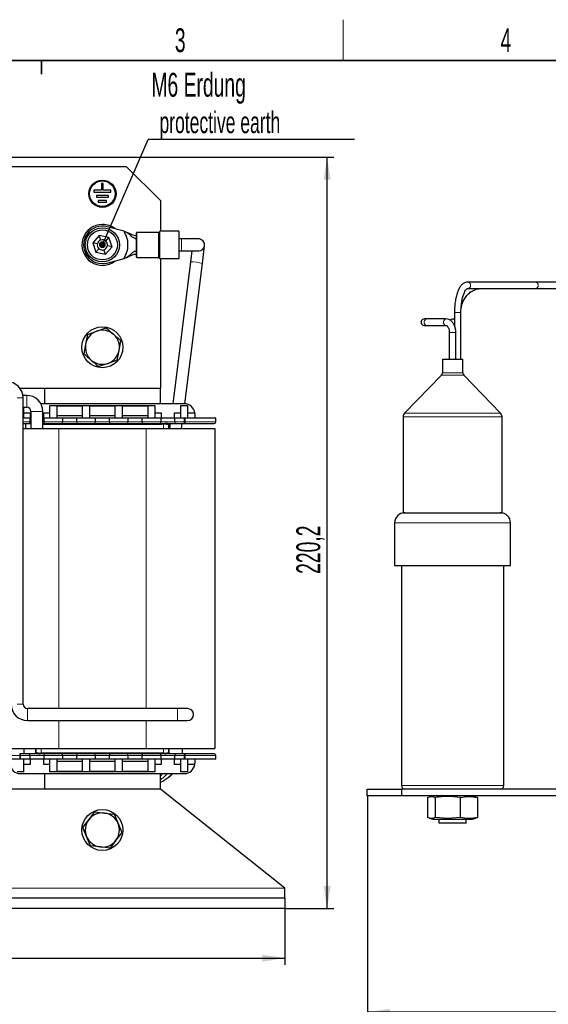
# Model space of a CAD drawing. Header units: millimetres. Extents: x 5 to 418, y 2 to 292.
# Tile 19 of 48: x 122 to 199, y 144 to 288. Entities that reach past the tile are written whole.
import ezdxf

# ---------------------------------------------------------------- set-up
doc = ezdxf.new("R2010")
doc.units = ezdxf.units.MM
doc.layers.add('SLD-0', color=7, linetype='Continuous')
doc.styles.add('SLDTEXTSTYLE0', font='TXT', dxfattribs={"width": 0.605})
doc.dimstyles.new('SLDDIMSTYLE0', dxfattribs={"dimtxt": 3.5, "dimasz": 3.302, "dimexe": 0, "dimexo": 0.0625, "dimgap": 0.875, "dimtad": 1, "dimlfac": 2, "dimrnd": 1e-09, "dimzin": 12, "dimdsep": 46, "dimtxsty": 'SLDTEXTSTYLE0', "dimsah": 1, "dimcen": 0.09, "dimadec": 0, "dimazin": 3, "dimtfac": 1, "dimtofl": 0, "dimtmove": 0, "dimatfit": 3, "dimfxl": 1, "dimfrac": 2, "dimtolj": 1, "dimtzin": 12, "dimarcsym": 0})
doc.dimstyles.new('SLDDIMSTYLE1', dxfattribs={"dimtxt": 0.18, "dimasz": 1.016, "dimexe": 0, "dimexo": 0.0625, "dimgap": 0, "dimtad": 0, "dimtih": 1, "dimtoh": 1, "dimdec": 0, "dimrnd": 1e-09, "dimzin": 0, "dimdsep": 46, "dimtxsty": 'Standard', "dimblk1": 'DOT', "dimblk2": 'DOT', "dimsah": 1, "dimcen": 0.09, "dimadec": 0, "dimazin": 0, "dimtfac": 1.016, "dimtdec": 0, "dimtofl": 0, "dimtmove": 0, "dimatfit": 3, "dimldrblk": 'DOT', "dimfxl": 1, "dimfrac": 2, "dimtolj": 1, "dimtzin": 0, "dimarcsym": 0})

# ---------------------------------------------------------------- blocks, each defined once
blk = doc.blocks.new('_D')
at = {"layer": 'SLD-0'}
for p, q in [((39.19, 158.25), (39.19, 149.97)), ((160.69, 158.25), (160.69, 149.97)), ((39.19, 150.97), (160.69, 150.97))]:
    blk.add_line(p, q, dxfattribs=at)
for points in [[(39.19, 150.97), (42.49, 150.46), (42.49, 151.48)], [(160.69, 150.97), (157.39, 151.48), (157.39, 150.46)]]:
    blk.add_solid(points, dxfattribs=at)
at = {"layer": 'SLD-0', "insert": (95.93, 155.48), "char_height": 3.5, "attachment_point": 1, "style": 'SLDTEXTSTYLE0'}
blk.add_mtext('243', dxfattribs=at)
blk = doc.blocks.new('_D_1')
at = {"layer": 'SLD-0', "color": 7}
for p, q in [((116.13, 268.35), (167.89, 268.35)), ((166.89, 158.25), (166.89, 268.35)), ((160.69, 158.25), (167.89, 158.25))]:
    blk.add_line(p, q, dxfattribs=at)
for points in [[(166.89, 268.35), (166.39, 265.04), (167.4, 265.04)], [(166.89, 158.25), (167.4, 161.55), (166.39, 161.55)]]:
    blk.add_solid(points, dxfattribs=at)
at = {"layer": 'SLD-0', "color": 7, "insert": (162.38, 207.28), "char_height": 3.5, "attachment_point": 1, "rotation": 90, "style": 'SLDTEXTSTYLE0'}
blk.add_mtext('220,2', dxfattribs=at)
blk = doc.blocks.new('SW_NOTE_0')
at = {"layer": 'SLD-0', "color": 0}
blk.add_line((30.22, 0), (0, 0), dxfattribs=at)
at = {"layer": 'SLD-0', "color": 0, "attachment_point": 1, "style": 'SLDTEXTSTYLE0'}
for s, insert, char_height in [('M6 Erdung', (0.45, 9.8), 3.5), ('protective earth', (1.64, 4.13), 3.175)]:
    blk.add_mtext(s, dxfattribs=dict(at, insert=insert, char_height=char_height))
blk = doc.blocks.new('_Dot')
at = {"color": 0, "linetype": 'ByBlock', "lineweight": -2}
blk.add_line((-0.5, 0), (-1, 0), dxfattribs=at)
at = {"color": 0, "linetype": 'ByBlock', "const_width": 0.5}
blk.add_lwpolyline([(-0.25, 0, 1), (0.25, 0, 1)], format="xyb", close=True, dxfattribs=at)
blk = doc.blocks.new('_D_3')
at = {"layer": 'SLD-0', "color": 7}
for p, q in [((172.79, 174.75), (172.79, 142.03)), ((252.74, 158.25), (252.74, 142.03)), ((252.74, 143.03), (172.79, 143.03))]:
    blk.add_line(p, q, dxfattribs=at)
for points in [[(172.79, 143.03), (176.09, 142.52), (176.09, 143.54)], [(252.74, 143.03), (249.43, 143.54), (249.43, 142.52)]]:
    blk.add_solid(points, dxfattribs=at)
at = {"layer": 'SLD-0', "color": 7, "insert": (206.75, 147.54), "char_height": 3.5, "attachment_point": 1, "style": 'SLDTEXTSTYLE0'}
blk.add_mtext('159,9', dxfattribs=at)

msp = doc.modelspace()

# ---------------------------------------------------------------- linework, layer by layer
at = {"color": 7, "linetype": 'Continuous', "lineweight": 25}
for p, q in [((117.4388, 266.9962), (137.4388, 266.9962)), ((142.4388, 261.9962), (137.4388, 266.9962)), ((133.8138, 264.4962), (133.8138, 263.4962)), ((134.0638, 264.4962), (133.8138, 264.4962)), ((134.0638, 263.4962), (134.0638, 264.4962)), ((133.8138, 263.4962), (132.6888, 263.4962)), ((132.6888, 263.4962), (132.6888, 263.2462)), ((132.6888, 263.2462), (135.1888, 263.2462)), ((134.8138, 262.7462), (133.0638, 262.7462)), ((133.0638, 262.7462), (133.0638, 262.4962)), ((135.1888, 263.4962), (134.0638, 263.4962)), ((134.8138, 262.4962), (134.8138, 262.7462)), ((135.1888, 263.2462), (135.1888, 263.4962)), ((133.0638, 262.4962), (134.8138, 262.4962)), ((134.5638, 261.9962), (133.3138, 261.9962)), ((133.3138, 261.9962), (133.3138, 261.7462)), ((133.3138, 261.7462), (134.5638, 261.7462)), ((134.5638, 261.7462), (134.5638, 261.9962)), ((142.4388, 261.9962), (142.4388, 257.4962)), ((133.4835, 256.8659), (132.5249, 255.7868)), ((134.8973, 256.5754), (133.4835, 256.8659)), ((133.7022, 256.2079), (133.4835, 256.8659)), ((137.1163, 257.4876), (134.6547, 258.1514)), ((137.1163, 257.4876), (137.1163, 257.4876)), ((138.9094, 256.8868), (138.9261, 256.8888)), ((138.9261, 256.8888), (138.9288, 256.8894)), ((142.1681, 257.3212), (138.9888, 257.3212)), ((142.3491, 257.4816), (142.2034, 257.3359)), ((145.1388, 257.4962), (142.3845, 257.4962)), ((132.5249, 255.7868), (132.9802, 254.4171)), ((133.2041, 255.6472), (132.5249, 255.7868)), ((134.4368, 256.057), (134.8973, 256.5754)), ((135.3526, 255.2057), (134.8973, 256.5754)), ((138.9258, 256.3915), (138.9091, 256.3897)), ((145.5638, 256.3717), (145.1888, 256.3717)), ((148.0638, 256.3717), (145.5638, 256.3717)), ((148.1757, 256.3645), (148.0638, 256.3717)), ((132.9802, 254.4171), (133.4407, 254.9355)), ((132.9802, 254.4171), (134.3941, 254.1265)), ((134.3941, 254.1265), (134.1753, 254.7845)), ((134.3941, 254.1265), (135.3526, 255.2057)), ((135.3526, 255.2057), (134.6734, 255.3453)), ((138.9091, 254.6028), (138.926, 254.6009)), ((138.9261, 254.1036), (138.9094, 254.1057)), ((138.9288, 254.1031), (138.9261, 254.1036)), ((145.1888, 254.6217), (145.5638, 254.6217)), ((145.5638, 254.6217), (148.0638, 254.6217)), ((147.0718, 254.6217), (146.8677, 252.9992)), ((148.604, 252.7808), (148.9319, 255.3875)), ((134.6547, 252.8411), (137.1163, 253.5048)), ((137.1163, 253.5048), (137.1163, 253.5048)), ((138.9888, 253.6712), (142.1681, 253.6712)), ((142.2034, 253.6566), (142.3491, 253.5109)), ((142.3845, 253.4962), (145.1388, 253.4962)), ((142.4388, 253.4962), (142.4388, 234.4962)), ((146.8677, 252.9992), (144.2541, 232.2212)), ((146.0179, 232.2209), (148.604, 252.7808)), ((197.4069, 250.0462), (187.4815, 250.0462)), ((201.1369, 250.0462), (197.4069, 250.0462)), ((187.4815, 249.0962), (197.4069, 249.0962)), ((197.4069, 249.0962), (201.1369, 249.0962)), ((185.5619, 245.5712), (185.5619, 243.6542)), ((186.5119, 238.7462), (186.5119, 245.5712)), ((181.4878, 244.6462), (181.1369, 244.6462)), ((184.3227, 244.6462), (181.4878, 244.6462)), ((131.7465, 242.3744), (133.1078, 242.8541)), ((133.1078, 242.8541), (134.4692, 243.3338)), ((181.1369, 243.6962), (181.4878, 243.6962)), ((181.4878, 243.6962), (184.3227, 243.6962)), ((184.8119, 242.6712), (184.8119, 238.7462)), ((185.7619, 238.7462), (185.7619, 242.6712)), ((131.7465, 242.3744), (131.4813, 240.9556)), ((136.3962, 240.0369), (136.6614, 241.4557)), ((131.4813, 240.9556), (131.2161, 239.5368)), ((136.131, 238.6181), (136.3962, 240.0369)), ((134.7697, 238.1384), (133.4084, 237.6586)), ((136.131, 238.6181), (134.7697, 238.1384)), ((183.7869, 238.7462), (183.7869, 236.7535)), ((183.7869, 238.7462), (186.7869, 238.7462)), ((186.7869, 236.7535), (186.7869, 238.7462)), ((183.6466, 236.4062), (178.2474, 230.8152)), ((192.3264, 230.8152), (186.9272, 236.4062)), ((121.8388, 234.4962), (142.4388, 234.4962)), ((125.4388, 234.4962), (125.4388, 232.2212)), ((142.4388, 232.2212), (142.4388, 234.4962)), ((122.8388, 233.4462), (122.284, 233.4462)), ((122.3138, 188.1712), (122.3138, 233.0712)), ((122.3138, 231.6962), (122.8388, 231.6962)), ((122.4388, 230.1212), (122.4388, 231.6962)), ((123.4638, 231.0712), (123.4638, 228.5712)), ((145.9888, 232.2212), (124.9168, 232.2212)), ((125.2138, 228.5712), (125.2138, 231.0712)), ((126.2388, 231.9712), (141.6388, 231.9712)), ((126.2388, 230.1212), (126.2388, 231.9712)), ((131.0388, 231.8666), (127.2388, 231.8666)), ((127.2388, 231.8666), (127.2388, 230.1212)), ((131.0388, 230.1212), (131.0388, 231.8666)), ((135.8388, 231.8666), (132.0388, 231.8666)), ((132.0388, 231.8666), (132.0388, 230.1212)), ((135.8388, 230.1212), (135.8388, 231.8666)), ((140.6388, 231.8666), (136.8388, 231.8666)), ((136.8388, 231.8666), (136.8388, 230.1212)), ((140.6388, 230.1212), (140.6388, 231.8666)), ((141.6388, 231.9712), (141.6388, 230.1212)), ((145.4388, 230.1212), (145.4388, 231.9712)), ((145.4388, 231.9712), (146.4388, 231.9712)), ((146.4388, 231.9712), (146.4388, 230.1212)), ((123.3388, 230.1212), (122.3138, 230.1212)), ((122.4388, 230.8712), (123.3388, 230.8712)), ((123.3388, 230.8712), (123.3388, 230.1212)), ((123.3388, 229.5712), (123.3388, 230.1212)), ((123.4638, 230.1212), (123.3388, 230.1212)), ((125.3388, 230.1212), (125.2138, 230.1212)), ((125.3388, 230.1212), (125.3388, 230.8712)), ((125.3388, 230.8712), (126.2388, 230.8712)), ((125.3388, 230.1212), (125.3388, 229.5712)), ((128.1388, 230.1212), (125.3388, 230.1212)), ((127.2388, 230.4712), (131.0388, 230.4712)), ((128.1388, 229.5712), (128.1388, 230.1212)), ((130.1388, 230.1212), (128.1388, 230.1212)), ((130.1388, 230.1212), (130.1388, 229.5712)), ((132.9388, 230.1212), (130.1388, 230.1212)), ((132.0388, 230.4712), (135.8388, 230.4712)), ((132.9388, 229.5712), (132.9388, 230.1212)), ((134.9388, 230.1212), (132.9388, 230.1212)), ((134.9388, 230.1212), (134.9388, 229.5712)), ((137.7388, 230.1212), (134.9388, 230.1212)), ((136.8388, 230.4712), (140.6388, 230.4712)), ((137.7388, 229.5712), (137.7388, 230.1212)), ((139.7388, 230.1212), (137.7388, 230.1212)), ((139.7388, 230.1212), (139.7388, 229.5712)), ((142.5388, 230.1212), (139.7388, 230.1212)), ((141.6388, 230.8712), (142.5388, 230.8712)), ((142.5388, 230.8712), (142.5388, 230.1212)), ((142.5388, 229.5712), (142.5388, 230.1212)), ((144.5388, 230.1212), (142.5388, 230.1212)), ((144.5388, 230.8712), (145.4388, 230.8712)), ((144.5388, 230.1212), (144.5388, 230.8712)), ((144.5388, 230.1212), (144.5388, 229.5712)), ((145.9388, 230.1212), (144.5388, 230.1212)), ((146.0638, 230.1212), (145.9388, 230.1212)), ((150.5638, 230.1212), (146.0638, 230.1212)), ((146.4388, 230.8712), (147.4812, 230.8712)), ((147.4888, 230.7212), (147.4888, 230.1212)), ((150.5638, 229.5712), (150.5638, 230.1212)), ((178.0369, 230.2942), (178.0369, 216.2462)), ((192.5369, 216.2462), (192.5369, 230.2942)), ((122.3138, 228.5712), (127.5388, 228.5712)), ((122.6888, 229.3212), (122.6888, 228.5712)), ((127.5388, 228.5712), (140.3388, 228.5712)), ((140.3388, 228.5712), (150.4388, 228.5712)), ((142.6777, 229.3212), (142.8885, 229.3392)), ((143.7388, 228.5712), (143.7388, 229.1712)), ((143.8894, 229.3212), (143.795, 228.5712)), ((145.5588, 228.5712), (145.6531, 229.3212)), ((145.9388, 229.3212), (146.0638, 229.3212)), ((150.4388, 228.5712), (150.4388, 181.6712)), ((178.0369, 216.2462), (192.5369, 216.2462)), ((176.7869, 214.7462), (176.7869, 208.4962)), ((193.7869, 208.4962), (193.7869, 214.7462)), ((176.7869, 208.4962), (193.7869, 208.4962)), ((177.7869, 208.4962), (177.7869, 176.2462)), ((192.7869, 176.2462), (192.7869, 208.4962)), ((144.9388, 187.5462), (122.9388, 187.5462)), ((146.4388, 187.5462), (144.9388, 187.5462)), ((122.9388, 185.7962), (144.9388, 185.7962)), ((144.9388, 185.7962), (146.4388, 185.7962)), ((117.4388, 181.6712), (127.5388, 181.6712)), ((121.9388, 180.9212), (121.8138, 180.9212)), ((122.4388, 181.6712), (122.4388, 180.9212)), ((123.3388, 180.1212), (123.3388, 180.6712)), ((124.1388, 181.6712), (124.1388, 181.0712)), ((125.1998, 180.9212), (124.989, 180.9033)), ((125.3388, 180.6712), (125.3388, 180.1212)), ((127.5388, 181.6712), (140.3388, 181.6712)), ((128.1388, 180.1212), (128.1388, 180.6712)), ((130.1388, 180.6712), (130.1388, 180.1212)), ((132.9388, 180.1212), (132.9388, 180.6712)), ((134.9388, 180.6712), (134.9388, 180.1212)), ((137.7388, 180.1212), (137.7388, 180.6712)), ((139.7388, 180.6712), (139.7388, 180.1212)), ((140.3388, 181.6712), (150.4388, 181.6712)), ((142.5388, 180.1212), (142.5388, 180.6712)), ((142.8885, 180.9033), (142.6777, 180.9212)), ((143.7388, 181.0712), (143.7388, 181.6712)), ((144.5388, 180.6712), (144.5388, 180.1212)), ((145.6888, 180.9212), (145.6888, 181.6712)), ((146.0638, 180.9212), (145.9388, 180.9212)), ((150.5638, 180.1212), (150.5638, 180.6712)), ((121.8138, 180.1212), (117.3138, 180.1212)), ((121.9388, 180.1212), (121.8138, 180.1212)), ((123.3388, 180.1212), (121.9388, 180.1212)), ((122.4388, 178.2712), (122.4388, 180.1212)), ((123.3388, 179.3712), (122.4388, 179.3712)), ((125.3388, 180.1212), (123.3388, 180.1212)), ((123.3388, 180.1212), (123.3388, 179.3712)), ((128.1388, 180.1212), (125.3388, 180.1212)), ((125.3388, 179.3712), (125.3388, 180.1212)), ((126.2388, 179.3712), (125.3388, 179.3712)), ((126.2388, 178.2712), (126.2388, 180.1212)), ((127.2388, 180.1212), (127.2388, 178.3758)), ((131.0388, 179.7712), (127.2388, 179.7712)), ((130.1388, 180.1212), (128.1388, 180.1212)), ((132.9388, 180.1212), (130.1388, 180.1212)), ((131.0388, 178.3758), (131.0388, 180.1212)), ((132.0388, 180.1212), (132.0388, 178.3758)), ((135.8388, 179.7712), (132.0388, 179.7712)), ((134.9388, 180.1212), (132.9388, 180.1212)), ((137.7388, 180.1212), (134.9388, 180.1212)), ((135.8388, 178.3758), (135.8388, 180.1212)), ((136.8388, 180.1212), (136.8388, 178.3758)), ((140.6388, 179.7712), (136.8388, 179.7712)), ((139.7388, 180.1212), (137.7388, 180.1212)), ((142.5388, 180.1212), (139.7388, 180.1212)), ((140.6388, 178.3758), (140.6388, 180.1212)), ((141.6388, 180.1212), (141.6388, 178.2712)), ((142.5388, 179.3712), (141.6388, 179.3712)), ((144.5388, 180.1212), (142.5388, 180.1212)), ((142.5388, 180.1212), (142.5388, 179.3712)), ((145.9388, 180.1212), (144.5388, 180.1212)), ((144.5388, 179.3712), (144.5388, 180.1212)), ((145.4388, 179.3712), (144.5388, 179.3712)), ((145.4388, 178.2712), (145.4388, 180.1212)), ((145.8633, 180.1212), (145.8382, 180.1212)), ((145.9232, 180.1212), (145.8869, 180.1212)), ((146.0638, 180.1212), (145.9388, 180.1212)), ((150.5638, 180.1212), (146.0638, 180.1212)), ((146.1742, 180.1212), (146.0793, 180.1212)), ((146.4388, 180.1212), (146.4388, 178.2712)), ((147.4812, 179.3712), (146.4388, 179.3712)), ((147.4888, 180.1212), (147.4888, 179.5212)), ((122.4388, 178.2712), (121.4388, 178.2712)), ((121.8888, 178.0212), (145.9888, 178.0212)), ((125.4388, 178.0212), (125.4388, 175.7462)), ((141.6388, 178.2712), (126.2388, 178.2712)), ((127.2388, 178.3758), (131.0388, 178.3758)), ((132.0388, 178.3758), (135.8388, 178.3758)), ((136.8388, 178.3758), (140.6388, 178.3758)), ((142.4975, 178.0212), (142.4388, 177.9249)), ((142.4388, 175.7462), (142.4388, 178.0212)), ((146.4388, 178.2712), (145.4388, 178.2712)), ((142.4388, 175.7462), (57.4388, 175.7462)), ((160.6888, 161.2462), (142.4388, 175.7462)), ((172.7869, 174.7462), (172.7869, 175.7462)), ((172.7869, 175.7462), (177.7869, 175.7462)), ((177.7869, 174.7462), (172.7869, 174.7462)), ((177.7869, 175.7462), (177.7869, 174.7462)), ((213.2869, 175.7462), (177.7869, 175.7462)), ((213.2869, 174.7462), (177.7869, 174.7462)), ((182.3869, 174.7462), (181.8723, 174.6083)), ((188.7015, 174.6083), (188.1869, 174.7462)), ((181.6239, 174.5177), (181.6239, 171.5747)), ((182.7489, 174.5177), (182.7489, 171.5747)), ((186.4119, 174.5177), (186.4119, 171.5747)), ((188.9499, 174.5177), (188.6937, 174.5791)), ((188.9499, 174.5177), (188.9499, 171.5747)), ((131.9454, 171.2551), (132.8166, 172.4059)), ((132.8166, 172.4059), (134.2488, 172.2269)), ((134.2488, 172.2269), (135.681, 172.0479)), ((135.681, 172.0479), (136.2421, 170.7181)), ((131.0743, 170.1042), (131.9454, 171.2551)), ((136.2421, 170.7181), (136.8032, 169.3882)), ((181.8723, 171.4841), (182.3869, 171.3462)), ((182.3869, 171.3462), (184.6565, 171.3462)), ((184.5804, 171.44), (182.7489, 171.5747)), ((183.2869, 171.3462), (183.2869, 170.7462)), ((185.2869, 170.7462), (183.2869, 170.7462)), ((186.4119, 171.5747), (184.5804, 171.44)), ((184.6565, 171.3462), (188.1869, 171.3462)), ((187.2869, 170.7462), (185.2869, 170.7462)), ((187.2869, 170.7462), (187.2869, 171.3462)), ((188.1869, 171.3462), (188.7015, 171.4841)), ((188.6937, 171.5134), (188.9499, 171.5747)), ((131.6354, 168.7744), (131.0743, 170.1042)), ((136.8032, 169.3882), (135.9321, 168.2374)), ((132.1965, 167.4445), (131.6354, 168.7744)), ((133.6287, 167.2655), (132.1965, 167.4445)), ((135.9321, 168.2374), (135.061, 167.0865)), ((135.061, 167.0865), (133.6287, 167.2655)), ((160.6888, 159.7462), (160.6888, 161.2462)), ((160.6888, 159.7462), (39.1888, 159.7462)), ((160.6888, 159.7462), (160.6888, 158.2462)), ((160.6888, 158.2462), (39.1888, 158.2462))]:
    msp.add_line(p, q, dxfattribs=at)
at = {"color": 7, "linetype": 'Continuous', "lineweight": 18}
for p, q in [((138.9094, 256.8868), (138.9091, 256.3897)), ((138.9888, 253.6712), (138.9888, 257.3212)), ((142.1681, 253.6712), (142.1681, 257.3212)), ((142.2034, 257.3359), (142.2034, 253.6566)), ((142.3491, 253.5109), (142.3491, 257.4816)), ((142.3845, 253.4962), (142.3845, 257.4962)), ((145.1388, 253.4962), (145.1388, 257.4962)), ((145.5638, 256.3645), (145.5638, 256.3717)), ((145.5638, 254.6217), (145.5638, 256.3645)), ((138.9094, 254.1057), (138.9091, 254.6028)), ((186.5119, 245.5712), (185.5619, 245.5712)), ((185.7619, 242.6712), (184.8119, 242.6712)), ((183.7869, 236.7535), (186.7869, 236.7535)), ((183.6466, 236.4062), (186.9272, 236.4062)), ((121.4388, 233.0712), (122.3138, 233.0712)), ((122.8388, 232.5712), (122.8388, 233.4462)), ((122.8388, 231.6962), (122.8388, 232.5712)), ((123.4638, 231.0712), (124.3388, 231.0712)), ((124.3388, 231.0712), (125.2138, 231.0712)), ((122.3138, 229.5712), (123.3388, 229.5712)), ((123.4638, 229.5712), (123.3388, 229.5712)), ((125.3388, 229.5712), (125.2138, 229.5712)), ((125.3388, 229.5712), (128.1388, 229.5712)), ((130.1388, 229.5712), (128.1388, 229.5712)), ((130.1388, 229.5712), (132.9388, 229.5712)), ((134.9388, 229.5712), (132.9388, 229.5712)), ((134.9388, 229.5712), (137.7388, 229.5712)), ((139.7388, 229.5712), (137.7388, 229.5712)), ((139.7388, 229.5712), (142.5388, 229.5712)), ((144.5388, 229.5712), (142.5388, 229.5712)), ((144.5388, 229.5712), (145.9388, 229.5712)), ((145.9388, 230.1212), (145.9388, 229.5712)), ((145.9388, 229.5712), (145.9388, 229.3212)), ((145.9388, 229.5712), (146.0638, 229.5712)), ((146.0638, 229.5712), (146.0638, 230.1212)), ((146.0638, 229.3212), (146.0638, 229.5712)), ((146.0638, 229.5712), (150.5638, 229.5712)), ((178.0369, 230.2942), (192.5369, 230.2942)), ((178.2474, 230.8152), (192.3264, 230.8152)), ((142.6749, 229.1712), (125.2026, 229.1712)), ((127.5388, 228.5712), (127.5388, 187.5462)), ((140.3388, 228.5712), (140.3388, 187.5462)), ((142.917, 229.2), (142.6749, 229.1712)), ((142.917, 228.5712), (142.917, 229.2)), ((143.6526, 229.1712), (143.4883, 229.1712)), ((143.6526, 229.1712), (143.6526, 228.5712)), ((143.7388, 229.1712), (143.6526, 229.1712)), ((193.7869, 214.7462), (176.7869, 214.7462)), ((121.4388, 188.1712), (122.3138, 188.1712)), ((122.9388, 186.6712), (122.9388, 187.5462)), ((122.9388, 185.7962), (122.9388, 186.6712)), ((144.9388, 186.6712), (144.9388, 187.5462)), ((144.9388, 185.7962), (144.9388, 186.6712)), ((127.5388, 185.7962), (127.5388, 181.6712)), ((140.3388, 185.7962), (140.3388, 181.6712)), ((121.8138, 180.6712), (117.3138, 180.6712)), ((121.8138, 180.6712), (121.8138, 180.9212)), ((121.9388, 180.6712), (121.8138, 180.6712)), ((121.8138, 180.1212), (121.8138, 180.6712)), ((121.9388, 180.9212), (121.9388, 180.6712)), ((123.3388, 180.6712), (121.9388, 180.6712)), ((121.9388, 180.6712), (121.9388, 180.1212)), ((123.3388, 180.6712), (125.3388, 180.6712)), ((124.1388, 181.0712), (124.2249, 181.0712)), ((124.2249, 181.0712), (124.2249, 181.6712)), ((124.2249, 181.0712), (124.3892, 181.0712)), ((124.9605, 181.0425), (124.9605, 181.6712)), ((124.9605, 181.0425), (125.2026, 181.0712)), ((125.2026, 181.0712), (142.6749, 181.0712)), ((128.1388, 180.6712), (125.3388, 180.6712)), ((128.1388, 180.6712), (130.1388, 180.6712)), ((132.9388, 180.6712), (130.1388, 180.6712)), ((132.9388, 180.6712), (134.9388, 180.6712)), ((137.7388, 180.6712), (134.9388, 180.6712)), ((137.7388, 180.6712), (139.7388, 180.6712)), ((142.5388, 180.6712), (139.7388, 180.6712)), ((142.5388, 180.6712), (144.5388, 180.6712)), ((142.6749, 181.0712), (142.917, 181.0425)), ((142.917, 181.0425), (142.917, 181.6712)), ((143.4883, 181.0712), (143.6526, 181.0712)), ((143.6526, 181.6712), (143.6526, 181.0712)), ((143.6526, 181.0712), (143.7388, 181.0712)), ((145.9388, 180.6712), (144.5388, 180.6712)), ((145.9388, 180.6712), (145.9388, 180.9212)), ((146.0638, 180.6712), (145.9388, 180.6712)), ((145.9388, 180.1212), (145.9388, 180.6712)), ((146.0638, 180.6712), (146.0638, 180.9212)), ((150.5638, 180.6712), (146.0638, 180.6712)), ((146.0638, 180.1212), (146.0638, 180.6712)), ((177.7869, 176.2462), (192.7869, 176.2462)), ((183.3256, 174.7462), (182.7489, 174.5177)), ((184.6565, 171.3462), (184.5804, 171.44)), ((160.6888, 161.2462), (39.1888, 161.2462))]:
    msp.add_line(p, q, dxfattribs=at)
at = {"color": 7, "linetype": 'Continuous', "lineweight": 25, "flags": 128}
for points in [[(138.9388, 256.8109), (138.9388, 256.8174), (138.9388, 256.8836), (138.9388, 256.8962)], [(138.9388, 255.5212), (138.9388, 255.8024), (138.9388, 256.0652)], [(137.1208, 253.506), (137.1221, 253.5064), (137.1235, 253.5068)]]:
    msp.add_lwpolyline(points, dxfattribs=at)
at = {"color": 7, "linetype": 'Continuous', "lineweight": 18, "flags": 128}
for points in [[(181.4878, 244.6462), (181.3784, 244.6242), (181.254, 244.5351), (181.1651, 244.3906), (181.1254, 244.2126), (181.1408, 244.0284), (181.2091, 243.8659)], [(184.3228, 244.6462), (184.2133, 244.6242), (184.0888, 244.5351), (184, 244.3906), (183.9602, 244.2126), (183.9757, 244.0284), (184.044, 243.8659)]]:
    msp.add_lwpolyline(points, dxfattribs=at)
at = {"color": 7, "linetype": 'Continuous', "lineweight": 25}
for centre, radius in [((133.9388, 262.9962), 2), ((133.9388, 262.9962), 1.875), ((133.9388, 255.4962), 2.5), ((133.9388, 255.4962), 2.2), ((133.9388, 240.4962), 3), ((133.9388, 169.7462), 3)]:
    msp.add_circle(centre, radius, dxfattribs=at)
for centre, radius, start, end in [((133.9388, 255.4962), 3, 90, 308.646988), ((133.9388, 255.4962), 3, 51.352982, 90), ((133.9388, 255.4962), 2.75, 74.909446, 285.090539), ((138.9888, 257.2712), 0.05, 90, 180), ((142.1681, 257.3712), 0.05, 270, 315), ((142.3845, 257.4462), 0.05, 90, 135), ((145.1388, 257.4462), 0.05, 0, 90), ((133.9388, 255.4962), 0.75, 168.387615, 228.387615), ((133.9388, 255.4962), 0.75, 108.387615, 168.387615), ((133.9388, 255.4962), 0.75, 48.387615, 108.387615), ((133.9388, 255.4962), 0.75, 348.387615, 48.387615), ((148.0638, 255.4967), 0.875, 270, 82.64777), ((133.9388, 255.4962), 0.75, 228.387615, 288.387615), ((133.9388, 255.4962), 0.75, 288.387615, 348.387615), ((138.9888, 253.7212), 0.05, 180, 270), ((142.1681, 253.6212), 0.05, 45, 90), ((142.3845, 253.5462), 0.05, 225, 270), ((145.1388, 253.5462), 0.05, 270, 0), ((181.1369, 244.1712), 0.475, 90, 220), ((181.1369, 244.1712), 0.475, 220, 270), ((185.2869, 244.1712), 0.45, 52.330113, 142.078621), ((133.9388, 240.4962), 2.5, 109.412454, 169.412454), ((133.9388, 240.4962), 2.5, 49.412454, 109.412454), ((133.9388, 240.4962), 2.5, 349.412454, 49.412454), ((133.9388, 240.4962), 2.5, 169.412454, 229.412454), ((133.9388, 240.4962), 2.5, 289.412454, 349.412454), ((133.9388, 240.4962), 2.5, 229.412454, 289.412454), ((183.2869, 236.7535), 0.5, 316, 0), ((187.2869, 236.7535), 0.5, 180, 224), ((119.9388, 233.0712), 2.375, 0, 90), ((122.8388, 231.0712), 2.375, 0, 90), ((122.8388, 231.0712), 0.625, 0, 90), ((145.9888, 230.7212), 1.5, 5.73917, 90), ((123.0888, 229.5712), 0.25, 270, 0), ((125.5888, 229.5712), 0.25, 180, 270), ((127.8888, 229.5712), 0.25, 270, 0), ((130.3888, 229.5712), 0.25, 180, 270), ((132.6888, 229.5712), 0.25, 270, 0), ((135.1888, 229.5712), 0.25, 180, 270), ((137.4888, 229.5712), 0.25, 270, 0), ((139.9888, 229.5712), 0.25, 180, 270), ((142.2888, 229.5712), 0.25, 270, 0), ((144.7888, 229.5712), 0.25, 180, 270), ((145.9888, 230.7212), 1.5, 0, 5.73917), ((150.3138, 229.5712), 0.25, 270, 0), ((178.7869, 230.2942), 0.75, 136, 180), ((191.7869, 230.2942), 0.75, 0, 44), ((143.8888, 229.1712), 0.15, 90, 180), ((178.2869, 214.7462), 1.5, 90, 180), ((192.2869, 214.7462), 1.5, 0, 90), ((122.9388, 188.1712), 2.375, 180, 270), ((122.9388, 188.1712), 0.625, 180, 270), ((146.4388, 186.6712), 0.875, 0, 90), ((146.4388, 186.6712), 0.875, 270, 0), ((123.0888, 180.6712), 0.25, 0, 90), ((123.9888, 181.0712), 0.15, 270, 0), ((125.5888, 180.6712), 0.25, 90, 180), ((127.8888, 180.6712), 0.25, 0, 90), ((130.3888, 180.6712), 0.25, 90, 180), ((132.6888, 180.6712), 0.25, 0, 90), ((135.1888, 180.6712), 0.25, 90, 180), ((137.4888, 180.6712), 0.25, 0, 90), ((139.9888, 180.6712), 0.25, 90, 180), ((142.2888, 180.6712), 0.25, 0, 90), ((143.8888, 181.0712), 0.15, 180, 270), ((144.7888, 180.6712), 0.25, 90, 180), ((150.3138, 180.6712), 0.25, 0, 90), ((121.8888, 179.5212), 1.5, 185.73917, 270), ((145.9888, 179.5212), 1.5, 270, 354.26083), ((145.9888, 179.5212), 1.5, 354.26083, 0), ((178.2869, 176.2462), 0.5, 180, 270), ((192.2869, 176.2462), 0.5, 270, 0), ((133.9388, 169.7462), 2.5, 82.876032, 142.876032), ((133.9388, 169.7462), 2.5, 22.876032, 82.876032), ((133.9388, 169.7462), 2.5, 142.876032, 202.876032), ((133.9388, 169.7462), 2.5, 322.876032, 22.876032), ((133.9388, 169.7462), 2.5, 202.876032, 262.876032), ((133.9388, 169.7462), 2.5, 262.876032, 322.876032)]:
    msp.add_arc(centre, radius, start, end, dxfattribs=at)
at = {"color": 7, "linetype": 'Continuous', "lineweight": 18}
for centre, radius, start, end in [((147.0172, 247.1767), 5.8244, 74.190329, 91.470945), ((187.4593, 249.5712), 0.4755, 272.708815, 87.363614), ((197.3802, 249.5712), 0.4758, 273.221309, 86.778691), ((181.497, 244.025), 0.3289, 208.933461, 268.406999), ((184.3319, 244.0251), 0.329, 208.936038, 268.354815), ((144.6966, 229.2087), 2.0221, 176.810258, 181.062271), ((146.4178, 229.9898), 3.5888, 190.444961, 192.713913), ((143.6242, 229.1859), 0.1367, 97.885712, 186.149475), ((143.8026, 229.1712), 0.15, 90.004865, 180.004864), ((124.075, 181.0712), 0.15, 270.004865, 0.004864), ((124.2534, 181.0566), 0.1367, 277.885712, 6.149475), ((121.4597, 180.2526), 3.5888, 10.444961, 12.713913), ((123.1809, 181.0337), 2.0221, 356.810258, 1.062271), ((144.6966, 181.0337), 2.0221, 178.937729, 183.189742), ((146.4178, 180.2526), 3.5888, 167.286087, 169.555039), ((143.6242, 181.0566), 0.1367, 173.850525, 262.114288), ((143.8026, 181.0712), 0.15, 179.995136, 269.995135)]:
    msp.add_arc(centre, radius, start, end, dxfattribs=at)
at = {"color": 7, "linetype": 'Continuous', "lineweight": 25}
for points, knots in [([(137.1163, 257.4876), (137.2422, 257.4478), (137.5588, 257.3475), (138.13, 257.0727), (138.5535, 256.8761), (138.8646, 256.8854), (138.9094, 256.8868)], [0, 0, 0, 0, 0.16989665, 0.42701509, 0.91746942, 1, 1, 1, 1]), ([(138.9091, 256.3897), (138.8482, 256.3937), (138.6913, 256.4042), (138.2923, 256.6455), (137.8586, 257.077), (137.3928, 257.3987), (137.1691, 257.4706), (137.1163, 257.4876)], [0, 0, 0, 0, 0.10768993, 0.27739965, 0.69735456, 0.92852338, 1, 1, 1, 1]), ([(137.1163, 253.5048), (137.2782, 253.8166), (137.6021, 254.44), (137.7321, 255.4962), (137.6021, 256.5524), (137.2783, 257.1759), (137.1163, 257.4876)], [0, 0, 0, 0, 0.24999933, 0.49999792, 0.74999652, 1, 1, 1, 1]), ([(138.9388, 253.7212), (138.9388, 253.7451), (138.9388, 253.7819), (138.9388, 254.0029), (138.9388, 254.2322), (138.9388, 254.5147), (138.9388, 254.9283), (138.9388, 255.4962), (138.9388, 256.0641), (138.9388, 256.4777), (138.9388, 256.7601), (138.9388, 256.9895), (138.9388, 257.2106), (138.9388, 257.2474), (138.9388, 257.2712)], [0, 0, 0, 0, 0.11972147, 0.18483662, 0.24999998, 0.31511515, 0.38027853, 0.5, 0.61972147, 0.68483662, 0.74999998, 0.81511515, 0.88027853, 1, 1, 1, 1]), ([(145.1888, 253.5462), (145.1888, 253.5723), (145.1888, 253.6123), (145.1888, 253.8555), (145.1888, 254.1072), (145.1888, 254.4196), (145.1888, 254.8736), (145.1888, 255.4962), (145.1888, 256.1189), (145.1888, 256.5729), (145.1888, 256.8853), (145.1888, 257.137), (145.1888, 257.3801), (145.1888, 257.4202), (145.1888, 257.4462)], [0, 0, 0, 0, 0.11972842, 0.18418033, 0.25, 0.31581967, 0.38027158, 0.5, 0.61972842, 0.68418033, 0.75, 0.81581967, 0.88027158, 1, 1, 1, 1]), ([(138.9388, 256.3952), (138.9378, 256.3946), (138.9363, 256.3936), (138.9285, 256.3921), (138.9258, 256.3915)], [0, 0, 0, 0, 0.65085247, 1, 1, 1, 1]), ([(138.9288, 255.4962), (138.9288, 255.5893), (138.9288, 255.7503), (138.9288, 255.9365), (138.9288, 256.0367), (138.9288, 256.0808), (138.9288, 256.0936), (138.9289, 256.1791), (138.9289, 256.3229), (138.9274, 256.3686), (138.9267, 256.3915)], [0, 0, 0, 0, 0.211311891, 0.365349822, 0.461838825, 0.488448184, 0.496335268, 0.500610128, 0.750303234, 1, 1, 1, 1]), ([(138.9269, 254.6009), (138.9271, 254.6094), (138.9274, 254.6233), (138.9286, 254.6616), (138.9293, 254.6905), (138.9294, 254.7512), (138.9289, 254.8225), (138.9288, 254.9065), (138.9288, 254.9512), (138.9287, 255.0538), (138.9287, 255.2405), (138.9288, 255.4024), (138.9288, 255.4962)], [0, 0, 0, 0, 0.12502388, 0.20702141, 0.25028245, 0.28038966, 0.49994623, 0.50378509, 0.53729392, 0.6332208, 0.7875511, 1, 1, 1, 1]), ([(137.1163, 253.5048), (137.241, 253.5542), (137.6687, 253.7237), (138.0937, 254.1648), (138.5082, 254.4864), (138.745, 254.5984), (138.8677, 254.6017), (138.9091, 254.6028)], [0, 0, 0, 0, 0.17211132, 0.59039068, 0.7814172, 0.92618033, 1, 1, 1, 1]), ([(138.9094, 254.1057), (138.7964, 254.1011), (138.4568, 254.0874), (138.0118, 253.859), (137.5027, 253.625), (137.2282, 253.5396), (137.1163, 253.5048)], [0, 0, 0, 0, 0.20978316, 0.630487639, 0.849428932, 1, 1, 1, 1]), ([(138.9388, 254.5972), (138.9377, 254.5979), (138.9363, 254.5988), (138.9297, 254.6002), (138.9269, 254.6007), (138.926, 254.6009)], [0, 0, 0, 0, 0.65635203, 0.88314726, 1, 1, 1, 1]), ([(187.4815, 250.0462), (187.3862, 250.038), (187.16, 250.0184), (186.8345, 249.8465), (186.5234, 249.5507), (186.2424, 249.123), (185.9957, 248.5547), (185.7972, 247.8686), (185.6573, 247.1068), (185.5758, 246.3311), (185.5663, 245.8124), (185.5619, 245.5712)], [0, 0, 0, 0, 0.07128632, 0.16902751, 0.27218841, 0.38993836, 0.5178745, 0.6447695, 0.76946234, 0.89283584, 1, 1, 1, 1]), ([(186.5119, 245.5712), (186.5134, 245.7039), (186.5178, 246.0904), (186.5666, 246.7203), (186.6733, 247.4167), (186.825, 248.0272), (187.0086, 248.5201), (187.2042, 248.8698), (187.3813, 249.0601), (187.4645, 249.0959), (187.4769, 249.0961), (187.4815, 249.0962)], [0, 0, 0, 0, 0.06733366, 0.19609676, 0.32448692, 0.45170548, 0.57687388, 0.69878318, 0.81641583, 0.93202293, 1, 1, 1, 1]), ([(186.5268, 246.0674), (186.5572, 246.2713), (186.6242, 246.7203), (186.8849, 247.3631), (187.2637, 247.9669), (187.7452, 248.4661), (188.3041, 248.8337), (188.8524, 249.0558), (189.2127, 249.0845), (189.3601, 249.0962)], [0, 0, 0, 0, 0.12690507, 0.27956335, 0.4322452, 0.58516277, 0.73863823, 0.89305076, 1, 1, 1, 1]), ([(185.7619, 242.6712), (185.7586, 242.7725), (185.7492, 243.0618), (185.6449, 243.5282), (185.4238, 243.9998), (185.1186, 244.3545), (184.7481, 244.5967), (184.4668, 244.6295), (184.3227, 244.6462)], [0, 0, 0, 0, 0.10193597, 0.29117186, 0.48392, 0.65949675, 0.82562107, 1, 1, 1, 1]), ([(134.4692, 243.3338), (134.4805, 243.3241), (134.8418, 243.0146), (135.2093, 242.6997), (135.5653, 242.3948)], [0, 0, 0, 0, 0.03144935, 1, 1, 1, 1]), ([(184.3227, 243.6962), (184.3353, 243.6954), (184.3724, 243.6928), (184.4676, 243.6487), (184.6211, 243.4737), (184.7476, 243.192), (184.8059, 242.9018), (184.8105, 242.7245), (184.8119, 242.6712)], [0, 0, 0, 0, 0.10746785, 0.31901407, 0.50835644, 0.70927155, 0.91276244, 1, 1, 1, 1]), ([(135.5653, 242.3948), (135.8428, 242.157), (136.2105, 241.842), (136.5726, 241.5318), (136.6614, 241.4557)], [0, 0, 0, 0, 0.75461458, 1, 1, 1, 1]), ([(131.2161, 239.5368), (131.2275, 239.527), (131.5888, 239.2175), (131.9563, 238.9027), (132.3122, 238.5977)], [0, 0, 0, 0, 0.03144935, 1, 1, 1, 1]), ([(132.3122, 238.5977), (132.5897, 238.36), (132.9575, 238.0449), (133.3195, 237.7347), (133.4084, 237.6586)], [0, 0, 0, 0, 0.75461458, 1, 1, 1, 1]), ([(122.3138, 229.3212), (122.33, 229.3212), (122.4235, 229.3212), (122.5734, 229.3212), (122.7579, 229.3212), (122.9062, 229.3212), (123.0495, 229.3212), (123.0733, 229.3212), (123.0888, 229.3212)], [0, 0, 0, 0, 0.03468249, 0.19994067, 0.36538776, 0.53064602, 0.69609319, 1, 1, 1, 1]), ([(123.0888, 229.3212), (123.1071, 229.3212), (123.1453, 229.3212), (123.3078, 229.3212), (123.4529, 229.3212), (123.4638, 229.3212)], [0, 0, 0, 0, 0.46226804, 0.95991847, 1, 1, 1, 1]), ([(125.1998, 229.3212), (125.2578, 229.3212), (125.3738, 229.3212), (125.4941, 229.3212), (125.5744, 229.3212), (125.584, 229.3212), (125.5888, 229.3212)], [0, 0, 0, 0, 0.24993249, 0.49999721, 0.74993256, 1, 1, 1, 1]), ([(125.5888, 229.3212), (125.6042, 229.3212), (125.6281, 229.3212), (125.7712, 229.3212), (125.9198, 229.3212), (126.1028, 229.3212), (126.3708, 229.3212), (126.7388, 229.3212), (127.1066, 229.3212), (127.3746, 229.3212), (127.5576, 229.3212), (127.7063, 229.3212), (127.8495, 229.3212), (127.8733, 229.3212), (127.8888, 229.3212)], [0, 0, 0, 0, 0.11972147, 0.18482351, 0.24999997, 0.31510204, 0.38027853, 0.5, 0.61972147, 0.68482351, 0.74999997, 0.81510204, 0.88027853, 1, 1, 1, 1]), ([(127.8888, 229.3212), (127.9056, 229.3212), (127.9315, 229.3212), (128.0871, 229.3212), (128.2486, 229.3212), (128.4475, 229.3212), (128.7388, 229.3212), (129.1388, 229.3212), (129.5386, 229.3212), (129.8299, 229.3212), (130.0288, 229.3212), (130.1904, 229.3212), (130.346, 229.3212), (130.372, 229.3212), (130.3888, 229.3212)], [0, 0, 0, 0, 0.11972147, 0.18482649, 0.24999997, 0.31510502, 0.38027853, 0.5, 0.61972147, 0.68482649, 0.74999997, 0.81510502, 0.88027853, 1, 1, 1, 1]), ([(130.3888, 229.3212), (130.4042, 229.3212), (130.4281, 229.3212), (130.5712, 229.3212), (130.7198, 229.3212), (130.9028, 229.3212), (131.1708, 229.3212), (131.5388, 229.3212), (131.9066, 229.3212), (132.1746, 229.3212), (132.3576, 229.3212), (132.5063, 229.3212), (132.6495, 229.3212), (132.6733, 229.3212), (132.6888, 229.3212)], [0, 0, 0, 0, 0.11972147, 0.18482351, 0.24999997, 0.31510204, 0.38027853, 0.5, 0.61972147, 0.68482351, 0.74999997, 0.81510204, 0.88027853, 1, 1, 1, 1]), ([(132.6888, 229.3212), (132.7056, 229.3212), (132.7315, 229.3212), (132.8871, 229.3212), (133.0486, 229.3212), (133.2475, 229.3212), (133.5388, 229.3212), (133.9388, 229.3212), (134.3386, 229.3212), (134.6299, 229.3212), (134.8288, 229.3212), (134.9904, 229.3212), (135.146, 229.3212), (135.172, 229.3212), (135.1888, 229.3212)], [0, 0, 0, 0, 0.11972147, 0.18482649, 0.24999997, 0.31510502, 0.38027853, 0.5, 0.61972147, 0.68482649, 0.74999997, 0.81510502, 0.88027853, 1, 1, 1, 1]), ([(135.1888, 229.3212), (135.2042, 229.3212), (135.2281, 229.3212), (135.3712, 229.3212), (135.5198, 229.3212), (135.7028, 229.3212), (135.9708, 229.3212), (136.3388, 229.3212), (136.7066, 229.3212), (136.9746, 229.3212), (137.1576, 229.3212), (137.3063, 229.3212), (137.4495, 229.3212), (137.4733, 229.3212), (137.4888, 229.3212)], [0, 0, 0, 0, 0.11972147, 0.18482351, 0.24999997, 0.31510204, 0.38027853, 0.5, 0.61972147, 0.68482351, 0.74999997, 0.81510204, 0.88027853, 1, 1, 1, 1]), ([(137.4888, 229.3212), (137.5056, 229.3212), (137.5315, 229.3212), (137.6871, 229.3212), (137.8486, 229.3212), (138.0475, 229.3212), (138.3388, 229.3212), (138.7388, 229.3212), (139.1386, 229.3212), (139.4299, 229.3212), (139.6288, 229.3212), (139.7904, 229.3212), (139.946, 229.3212), (139.972, 229.3212), (139.9888, 229.3212)], [0, 0, 0, 0, 0.11972147, 0.18482649, 0.24999997, 0.31510502, 0.38027853, 0.5, 0.61972147, 0.68482649, 0.74999997, 0.81510502, 0.88027853, 1, 1, 1, 1]), ([(139.9888, 229.3212), (140.0042, 229.3212), (140.0281, 229.3212), (140.1712, 229.3212), (140.3198, 229.3212), (140.5028, 229.3212), (140.7708, 229.3212), (141.1388, 229.3212), (141.5066, 229.3212), (141.7746, 229.3212), (141.9576, 229.3212), (142.1063, 229.3212), (142.2495, 229.3212), (142.2733, 229.3212), (142.2888, 229.3212)], [0, 0, 0, 0, 0.11972147, 0.18482351, 0.24999997, 0.31510204, 0.38027853, 0.5, 0.61972147, 0.68482351, 0.74999997, 0.81510204, 0.88027853, 1, 1, 1, 1]), ([(142.2888, 229.3212), (142.2935, 229.3212), (142.3031, 229.3212), (142.3834, 229.3212), (142.5037, 229.3212), (142.6197, 229.3212), (142.6777, 229.3212)], [0, 0, 0, 0, 0.24993249, 0.49999721, 0.74993256, 1, 1, 1, 1]), ([(142.8885, 229.3392), (143.0142, 229.353), (143.2654, 229.3806), (143.4921, 229.341), (143.6054, 229.3212)], [0, 0, 0, 0, 0.5005015, 1, 1, 1, 1]), ([(143.6054, 229.3212), (143.7566, 229.3212), (144.0706, 229.3212), (144.4673, 229.3212), (144.7387, 229.3212), (144.7725, 229.3212), (144.7888, 229.3212)], [0, 0, 0, 0, 0.24078506, 0.5, 0.75921494, 1, 1, 1, 1]), ([(144.7888, 229.3212), (144.8042, 229.3212), (144.8281, 229.3212), (144.9712, 229.3212), (145.1198, 229.3212), (145.3028, 229.3212), (145.5708, 229.3212), (145.7941, 229.3212), (145.9388, 229.3212)], [0, 0, 0, 0, 0.239442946, 0.369647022, 0.499999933, 0.630204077, 0.760557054, 1, 1, 1, 1]), ([(146.0638, 229.3212), (146.5984, 229.3212), (147.4208, 229.3212), (148.4103, 229.3212), (149.0912, 229.3212), (149.6397, 229.3212), (150.1697, 229.3212), (150.257, 229.3212), (150.3138, 229.3212)], [0, 0, 0, 0, 0.239456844, 0.36836066, 0.5, 0.63163934, 0.760543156, 1, 1, 1, 1]), ([(123.0888, 180.9212), (123.0733, 180.9212), (123.0495, 180.9212), (122.9063, 180.9212), (122.7577, 180.9212), (122.5747, 180.9212), (122.3067, 180.9212), (122.0834, 180.9212), (121.9388, 180.9212)], [0, 0, 0, 0, 0.23944295, 0.36964702, 0.49999993, 0.63020408, 0.76055705, 1, 1, 1, 1]), ([(124.2721, 180.9212), (124.1209, 180.9212), (123.8069, 180.9212), (123.4102, 180.9212), (123.1388, 180.9212), (123.105, 180.9212), (123.0888, 180.9212)], [0, 0, 0, 0, 0.24078506, 0.5, 0.75921494, 1, 1, 1, 1]), ([(124.989, 180.9033), (124.8633, 180.8894), (124.6121, 180.8618), (124.3854, 180.9014), (124.2721, 180.9212)], [0, 0, 0, 0, 0.5005015, 1, 1, 1, 1]), ([(125.5888, 180.9212), (125.584, 180.9212), (125.5744, 180.9212), (125.4941, 180.9212), (125.3738, 180.9212), (125.2578, 180.9212), (125.1998, 180.9212)], [0, 0, 0, 0, 0.24993249, 0.49999721, 0.74993256, 1, 1, 1, 1]), ([(127.8888, 180.9212), (127.8733, 180.9212), (127.8495, 180.9212), (127.7063, 180.9212), (127.5577, 180.9212), (127.3747, 180.9212), (127.1067, 180.9212), (126.7388, 180.9212), (126.3709, 180.9212), (126.1029, 180.9212), (125.9199, 180.9212), (125.7713, 180.9212), (125.6281, 180.9212), (125.6042, 180.9212), (125.5888, 180.9212)], [0, 0, 0, 0, 0.11972147, 0.18482351, 0.24999997, 0.31510204, 0.38027853, 0.5, 0.61972147, 0.68482351, 0.74999997, 0.81510204, 0.88027853, 1, 1, 1, 1]), ([(130.3888, 180.9212), (130.372, 180.9212), (130.3461, 180.9212), (130.1904, 180.9212), (130.0289, 180.9212), (129.83, 180.9212), (129.5387, 180.9212), (129.1388, 180.9212), (128.7389, 180.9212), (128.4476, 180.9212), (128.2487, 180.9212), (128.0871, 180.9212), (127.9315, 180.9212), (127.9056, 180.9212), (127.8888, 180.9212)], [0, 0, 0, 0, 0.11972147, 0.18482649, 0.24999997, 0.31510502, 0.38027853, 0.5, 0.61972147, 0.68482649, 0.74999997, 0.81510502, 0.88027853, 1, 1, 1, 1]), ([(132.6888, 180.9212), (132.6733, 180.9212), (132.6495, 180.9212), (132.5063, 180.9212), (132.3577, 180.9212), (132.1747, 180.9212), (131.9067, 180.9212), (131.5388, 180.9212), (131.1709, 180.9212), (130.9029, 180.9212), (130.7199, 180.9212), (130.5713, 180.9212), (130.4281, 180.9212), (130.4042, 180.9212), (130.3888, 180.9212)], [0, 0, 0, 0, 0.119721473, 0.184823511, 0.249999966, 0.315102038, 0.380278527, 0.5, 0.619721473, 0.684823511, 0.749999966, 0.815102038, 0.880278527, 1, 1, 1, 1]), ([(135.1888, 180.9212), (135.172, 180.9212), (135.1461, 180.9212), (134.9904, 180.9212), (134.8289, 180.9212), (134.63, 180.9212), (134.3387, 180.9212), (133.9388, 180.9212), (133.5389, 180.9212), (133.2476, 180.9212), (133.0487, 180.9212), (132.8871, 180.9212), (132.7315, 180.9212), (132.7056, 180.9212), (132.6888, 180.9212)], [0, 0, 0, 0, 0.11972147, 0.18482649, 0.24999997, 0.31510502, 0.38027853, 0.5, 0.61972147, 0.68482649, 0.74999997, 0.81510502, 0.88027853, 1, 1, 1, 1]), ([(137.4888, 180.9212), (137.4733, 180.9212), (137.4495, 180.9212), (137.3063, 180.9212), (137.1577, 180.9212), (136.9747, 180.9212), (136.7067, 180.9212), (136.3388, 180.9212), (135.9709, 180.9212), (135.7029, 180.9212), (135.5199, 180.9212), (135.3713, 180.9212), (135.2281, 180.9212), (135.2042, 180.9212), (135.1888, 180.9212)], [0, 0, 0, 0, 0.11972147, 0.18482351, 0.24999997, 0.31510204, 0.38027853, 0.5, 0.61972147, 0.68482351, 0.74999997, 0.81510204, 0.88027853, 1, 1, 1, 1]), ([(139.9888, 180.9212), (139.972, 180.9212), (139.9461, 180.9212), (139.7904, 180.9212), (139.6289, 180.9212), (139.43, 180.9212), (139.1387, 180.9212), (138.7388, 180.9212), (138.3389, 180.9212), (138.0476, 180.9212), (137.8487, 180.9212), (137.6871, 180.9212), (137.5315, 180.9212), (137.5056, 180.9212), (137.4888, 180.9212)], [0, 0, 0, 0, 0.11972147, 0.18482649, 0.24999997, 0.31510502, 0.38027853, 0.5, 0.61972147, 0.68482649, 0.74999997, 0.81510502, 0.88027853, 1, 1, 1, 1]), ([(142.2888, 180.9212), (142.2733, 180.9212), (142.2495, 180.9212), (142.1063, 180.9212), (141.9577, 180.9212), (141.7747, 180.9212), (141.5067, 180.9212), (141.1388, 180.9212), (140.7709, 180.9212), (140.5029, 180.9212), (140.3199, 180.9212), (140.1713, 180.9212), (140.0281, 180.9212), (140.0042, 180.9212), (139.9888, 180.9212)], [0, 0, 0, 0, 0.11972147, 0.18482351, 0.24999997, 0.31510204, 0.38027853, 0.5, 0.61972147, 0.68482351, 0.74999997, 0.81510204, 0.88027853, 1, 1, 1, 1]), ([(142.6777, 180.9212), (142.6197, 180.9212), (142.5038, 180.9212), (142.3835, 180.9212), (142.3031, 180.9212), (142.2935, 180.9212), (142.2888, 180.9212)], [0, 0, 0, 0, 0.24993249, 0.49999721, 0.74993256, 1, 1, 1, 1]), ([(143.6054, 180.9212), (143.4921, 180.9014), (143.2654, 180.8618), (143.0142, 180.8894), (142.8885, 180.9033)], [0, 0, 0, 0, 0.49954486, 1, 1, 1, 1]), ([(144.7888, 180.9212), (144.7725, 180.9212), (144.7387, 180.9212), (144.4673, 180.9212), (144.0706, 180.9212), (143.7566, 180.9212), (143.6054, 180.9212)], [0, 0, 0, 0, 0.24078506, 0.5, 0.75921494, 1, 1, 1, 1]), ([(145.9388, 180.9212), (145.7941, 180.9212), (145.5709, 180.9212), (145.3029, 180.9212), (145.1199, 180.9212), (144.9713, 180.9212), (144.8281, 180.9212), (144.8042, 180.9212), (144.7888, 180.9212)], [0, 0, 0, 0, 0.239442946, 0.369647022, 0.499999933, 0.630204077, 0.760557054, 1, 1, 1, 1]), ([(150.3138, 180.9212), (150.257, 180.9212), (150.1697, 180.9212), (149.6397, 180.9212), (149.0912, 180.9212), (148.4103, 180.9212), (147.4208, 180.9212), (146.5984, 180.9212), (146.0638, 180.9212)], [0, 0, 0, 0, 0.23945684, 0.36836066, 0.5, 0.63163934, 0.76054316, 1, 1, 1, 1]), ([(142.4388, 176.7086), (142.462, 176.7199), (142.5398, 176.7578), (142.8023, 176.8988), (143.2132, 177.1602), (143.7338, 177.5217), (144.0715, 177.8556), (144.2391, 178.0212)], [0, 0, 0, 0, 0.037308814, 0.12517578, 0.366157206, 0.685503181, 1, 1, 1, 1]), ([(142.4388, 177.5698), (142.4419, 177.5728), (142.5722, 177.7), (142.6542, 177.8625), (142.7343, 178.0212)], [0, 0, 0, 0, 0.02387619, 1, 1, 1, 1]), ([(181.6239, 174.5177), (181.8114, 174.5851), (182.1864, 174.7198), (182.5614, 174.5851), (182.7489, 174.5177)], [0, 0, 0, 0, 0.4999949, 1, 1, 1, 1]), ([(186.4119, 174.5177), (185.8003, 174.5852), (184.5793, 174.7198), (183.3583, 174.585), (182.7489, 174.5177)], [0, 0, 0, 0, 0.500872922, 1, 1, 1, 1]), ([(186.4119, 174.5177), (186.8349, 174.5851), (187.6809, 174.7198), (188.5269, 174.5851), (188.9499, 174.5177)], [0, 0, 0, 0, 0.4999949, 1, 1, 1, 1]), ([(182.7489, 171.5747), (182.5614, 171.5074), (182.1864, 171.3727), (181.8114, 171.5074), (181.6239, 171.5747)], [0, 0, 0, 0, 0.4999949, 1, 1, 1, 1]), ([(188.9499, 171.5747), (188.5269, 171.5074), (187.6809, 171.3727), (186.8349, 171.5074), (186.4119, 171.5747)], [0, 0, 0, 0, 0.4999949, 1, 1, 1, 1])]:
    msp.add_open_spline(points, degree=3, knots=knots, dxfattribs=at)
for points in [[(138.9288, 256.8894), (138.9317, 256.8899), (138.9375, 256.8911), (138.9383, 256.8924), (138.9388, 256.893)], [(138.9388, 254.0995), (138.9383, 254.1001), (138.9375, 254.1014), (138.9317, 254.1025), (138.9288, 254.1031)]]:
    msp.add_open_spline(points, degree=3, dxfattribs=at)
at = {"color": 7, "linetype": 'Continuous', "lineweight": 18}
for points, knots in [([(143.4883, 229.1712), (143.451, 229.1777), (143.3763, 229.1905), (143.2403, 229.2446), (143.0793, 229.2471), (142.9713, 229.2157), (142.917, 229.2)], [0, 0, 0, 0, 0.24857711, 0.49739223, 0.74725604, 1, 1, 1, 1]), ([(124.3892, 181.0712), (124.4265, 181.0648), (124.5012, 181.0519), (124.6372, 180.9978), (124.7982, 180.9954), (124.9062, 181.0267), (124.9605, 181.0425)], [0, 0, 0, 0, 0.24857711, 0.49739223, 0.74725604, 1, 1, 1, 1]), ([(142.917, 181.0425), (142.9711, 181.0268), (143.0789, 180.9955), (143.2401, 180.9976), (143.3762, 181.0523), (143.451, 181.0649), (143.4883, 181.0712)], [0, 0, 0, 0, 0.25176992, 0.50202621, 0.75142156, 1, 1, 1, 1]), ([(142.4388, 177.1118), (142.5931, 177.2228), (142.972, 177.4954), (143.2853, 177.8255), (143.471, 178.0212)], [0, 0, 0, 0, 0.40719569, 1, 1, 1, 1]), ([(144.2198, 178.0212), (144.0698, 177.866), (143.744, 177.5288), (143.1613, 177.1332), (142.7252, 176.8398), (142.4787, 176.7332), (142.4388, 176.7159)], [0, 0, 0, 0, 0.299088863, 0.649788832, 0.9432888, 1, 1, 1, 1])]:
    msp.add_open_spline(points, degree=3, knots=knots, dxfattribs=at)
at = {"layer": 'SLD-0', "lineweight": 18}
msp.add_line((169.25, 282.5), (169.25, 288.5), dxfattribs=at)
at = {"layer": 'SLD-0', "lineweight": 35}
msp.add_line((408, 282.5), (26, 282.5), dxfattribs=at)
at = {"layer": 'SLD-0'}
for p, q in [((125, 280.5), (125, 282.5)), ((125, 282.5), (125, 280.5))]:
    msp.add_line(p, q, dxfattribs=at)

# ---------------------------------------------------------------- block references
msp.add_blockref('SW_NOTE_0', (140.6765, 270.9181), dxfattribs=at)

# ---------------------------------------------------------------- texts
at = {"layer": 'SLD-0', "char_height": 3.5, "attachment_point": 2, "style": 'SLDTEXTSTYLE0'}
for s, insert in [('3', (145.3527, 287.243)), ('4', (193.1027, 287.243))]:
    msp.add_mtext(s, dxfattribs=dict(at, insert=insert))

# ---------------------------------------------------------------- dimensions: what is measured, and where the dimension line sits
at = {"layer": 'SLD-0', "color": 7}
dim = msp.add_linear_dim(base=(166.8933, 268.3462), p1=(160.6888, 158.2462), p2=(116.1263, 268.3462), angle=90, dimstyle='SLDDIMSTYLE0', dxfattribs=at)
dim.commit()
dim.dimension.update_dxf_attribs({"geometry": '_D_1', "text_midpoint": (166.8933, 213.2962), "dimtype": 160})
dim = msp.add_linear_dim(base=(172.7869, 143.0309), p1=(252.7369, 158.2462), p2=(172.7869, 174.7462), dimstyle='SLDDIMSTYLE0', dxfattribs=at)
dim.commit()
dim.dimension.update_dxf_attribs({"geometry": '_D_3', "text_midpoint": (212.7619, 143.0309), "dimtype": 160})
at = {"layer": 'SLD-0'}
dim = msp.add_linear_dim(base=(160.6888, 150.9674), p1=(39.1888, 158.2462), p2=(160.6888, 158.2462), dimstyle='SLDDIMSTYLE0', dxfattribs=at)
dim.commit()
dim.dimension.update_dxf_attribs({"geometry": '_D', "text_midpoint": (99.9388, 150.9674), "dimtype": 160})

# ---------------------------------------------------------------- leaders
msp.add_leader([(133.9379, 255.5253), (140.6765, 270.9181)], dimstyle='SLDDIMSTYLE1', dxfattribs=at)

doc.saveas('drawing.dxf')
